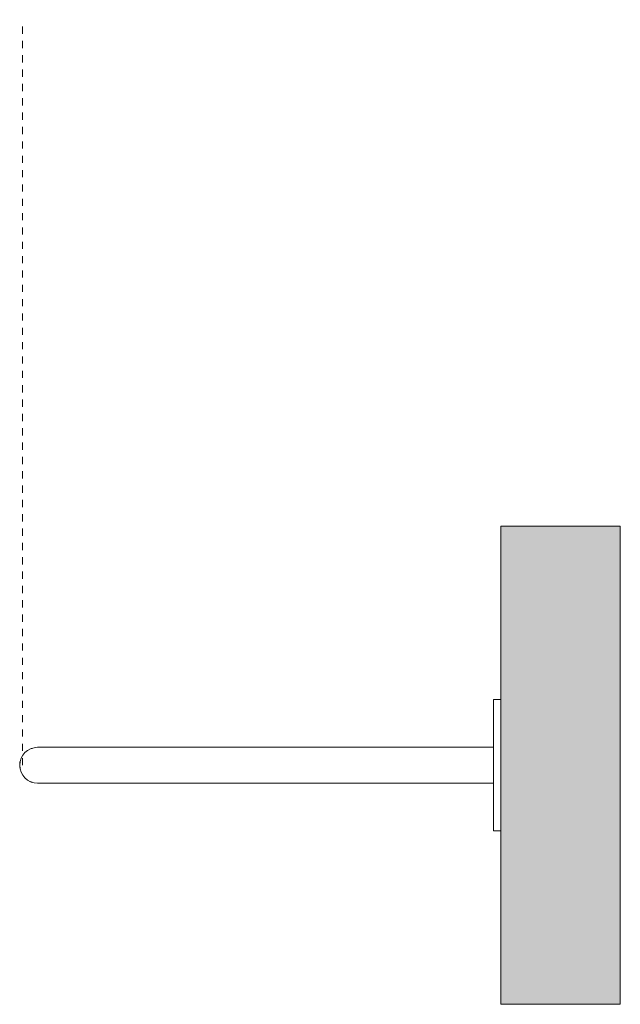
# Model space of a CAD drawing. Header units: millimetres. Extents: x -6889 to -5430, y -225 to 6891.
# Tile 2 of 2: x -6169 to -5918, y 6479 to 6891. Entities that reach past the tile are written whole.
import ezdxf

# ---------------------------------------------------------------- set-up
doc = ezdxf.new("R2010")
doc.units = ezdxf.units.MM
doc.linetypes.add('Dash', pattern=[6, 3, -3])
doc.layers.add('A-ANNO-DIMS', color=7, linetype='Dash', lineweight=9, true_color=0xd2d2d2)
doc.layers.add('A-WALL', color=7, linetype='Continuous', lineweight=9)
doc.layers.add('E-LITE-EQPM', color=7, linetype='Continuous', lineweight=20)

# ---------------------------------------------------------------- blocks, each defined once
blk = doc.blocks.new('20165 - 20165 WHIZZ Black wall lamp accessory-556166-Planta_PDF')
at = {"layer": 'E-LITE-EQPM'}
blk.add_line((-3462.66, 6586.99), (-3462.56, 6587), dxfattribs=at)
at = {"layer": 'E-LITE-EQPM', "flags": 128}
for points in [[(-3465.57, 6586.3), (-3465.21, 6586.51), (-3464.92, 6586.56)], [(-3467.58, 6585.02), (-3467.44, 6585.19), (-3467.07, 6585.4)], [(-3469.95, 6580.34), (-3469.95, 6580.74), (-3469.89, 6580.92)], [(-3469.85, 6577.93), (-3469.93, 6578.15), (-3469.94, 6578.56)], [(-3467, 6573.53), (-3467.36, 6573.74), (-3467.53, 6573.93)], [(-3464.86, 6572.4), (-3465.11, 6572.44), (-3465.48, 6572.66)]]:
    blk.add_lwpolyline(points, dxfattribs=at)

msp = doc.modelspace()

# ---------------------------------------------------------------- hatches: boundary and pattern name
at = {"layer": 'A-WALL', "true_color": 0xf7f7f7}
msp.add_hatch(color=7, dxfattribs=at).paths.add_polyline_path([(-5967.78, 6479.5), (-5917.78, 6479.5), (-5917.78, 6679.5), (-5967.78, 6679.5), (-5967.78, 6503.31)], flags=0)

# ---------------------------------------------------------------- linework, layer by layer
at = {"layer": 'A-ANNO-DIMS'}
msp.add_line((-6167.78, 6579.5), (-6167.78, 6891.39), dxfattribs=at)
at = {"layer": 'A-WALL', "color": 253, "true_color": 0xaaaaaa}
for p, q in [((-5967.78, 6607), (-5967.78, 6679.5)), ((-5917.78, 6679.5), (-5967.78, 6679.5)), ((-5917.78, 6679.5), (-5917.78, 6479.5)), ((-5967.78, 6479.5), (-5967.78, 6552)), ((-5917.78, 6479.5), (-5967.78, 6479.5))]:
    msp.add_line(p, q, dxfattribs=at)
at = {"layer": 'E-LITE-EQPM'}
for p, q in [((-5967.78, 6607), (-5970.78, 6607)), ((-5970.78, 6607), (-5970.78, 6552)), ((-5967.78, 6552), (-5967.78, 6607)), ((-5970.78, 6587), (-6161.38, 6587)), ((-6161.38, 6572), (-5970.78, 6572)), ((-5970.78, 6552), (-5967.78, 6552))]:
    msp.add_line(p, q, dxfattribs=at)
msp.add_arc((-6161.38, 6579.5), 7.5, 90, 270, dxfattribs=at)

# ---------------------------------------------------------------- block references
msp.add_blockref('20165 - 20165 WHIZZ Black wall lamp accessory-556166-Planta_PDF', (-2698.82, 0), dxfattribs=at)

doc.saveas('drawing.dxf')
